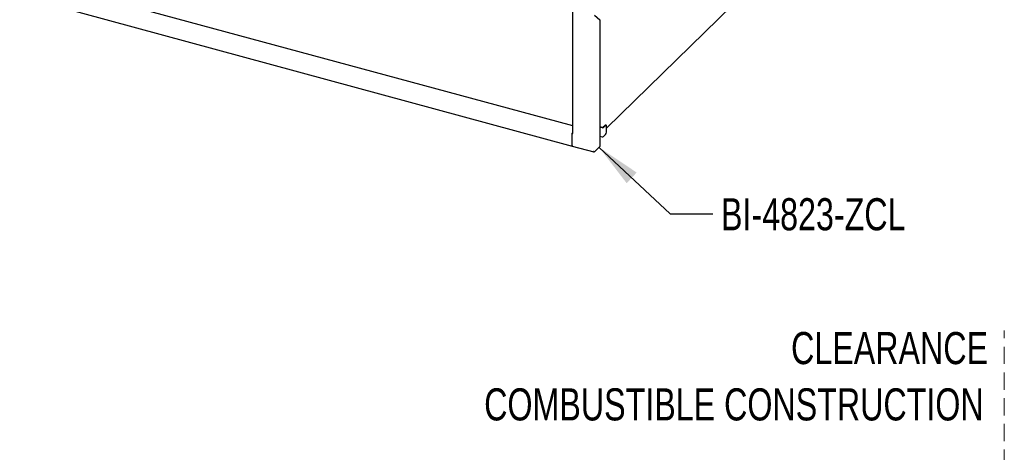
# Model space of a CAD drawing. Header units: inches. Extents: x 33 to 211, y 23 to 146.
# Tile 45 of 66: x 157 to 203, y 88 to 108. Entities that reach past the tile are written whole.
import ezdxf

# ---------------------------------------------------------------- set-up
doc = ezdxf.new("R2010")
doc.units = ezdxf.units.IN
doc.header["$LTSCALE"] = 16
doc.header["$MEASUREMENT"] = 0
doc.linetypes.add('HIDDEN', pattern=[0.075, 0.05, -0.025])
doc.layers.add('FORMAT', color=7, linetype='Continuous')
doc.styles.add('SLDTEXTSTYLE0', font='TXT', dxfattribs={"width": 0.75})
doc.dimstyles.new('SLDDIMSTYLE2', dxfattribs={"dimtxt": 0.18, "dimasz": 2.08, "dimexe": 0, "dimexo": 0.0625, "dimgap": 0, "dimtad": 0, "dimtih": 1, "dimtoh": 1, "dimdec": 0, "dimrnd": 1e-09, "dimzin": 0, "dimdsep": 46, "dimlunit": 5, "dimtxsty": 'Standard', "dimsah": 1, "dimcen": 0.09, "dimadec": 0, "dimazin": 0, "dimtfac": 2.08, "dimtdec": 0, "dimtofl": 0, "dimtmove": 0, "dimatfit": 3, "dimfxl": 1, "dimfrac": 2, "dimtolj": 1, "dimtzin": 0, "dimarcsym": 0})

# ---------------------------------------------------------------- blocks, each defined once
blk = doc.blocks.new('SW_NOTE_0_10')
at = {"layer": 'FORMAT', "color": 0, "char_height": 1.5, "attachment_point": 3, "style": 'SLDTEXTSTYLE0'}
for s, insert in [('CLEARANCE', (11.484, 1.934)), ('COMBUSTIBLE CONSTRUCTION', (11.279, -0.696))]:
    blk.add_mtext(s, dxfattribs=dict(at, insert=insert))

msp = doc.modelspace()

# ---------------------------------------------------------------- linework, layer by layer
at = {"color": 7, "linetype": 'Continuous', "lineweight": 25}
for p, q in [((157.112, 110.352), (182.649, 103.412)), ((156.848, 109.471), (182.643, 102.461)), ((190.124, 109.043), (184.242, 103.302)), ((182.649, 108.839), (182.649, 103.049)), ((183.685, 108.578), (183.939, 108.359)), ((183.939, 108.359), (183.939, 102.433)), ((184.079, 103.336), (184.174, 103.429)), ((184.225, 103.43), (184.196, 103.438)), ((182.647, 103.052), (182.635, 103.04)), ((182.635, 102.48), (182.635, 103.043)), ((182.669, 103.031), (182.635, 103.04)), ((182.635, 102.48), (182.635, 103.04)), ((182.647, 103.052), (182.647, 103.054)), ((182.649, 103.051), (182.647, 103.052)), ((183.939, 103.366), (184.061, 103.333)), ((183.939, 103.347), (184.045, 103.318)), ((184.109, 103.328), (184.203, 103.421)), ((184.109, 102.899), (184.203, 102.992)), ((184.242, 103.101), (184.242, 103.387)), ((183.939, 102.918), (184.045, 102.889)), ((182.643, 102.461), (183.65, 102.187)), ((183.671, 102.188), (183.663, 102.19)), ((183.685, 102.184), (183.939, 102.433))]:
    msp.add_line(p, q, dxfattribs=at)
at = {"color": 7, "linetype": 'Continuous', "lineweight": 25, "flags": 128}
for points in [[(184.242, 103.387), (184.242, 103.4), (184.239, 103.412), (184.236, 103.42), (184.231, 103.427), (184.225, 103.43), (184.218, 103.43), (184.211, 103.427), (184.203, 103.421)], [(182.669, 103.031), (182.664, 103.033), (182.66, 103.035), (182.656, 103.037), (182.653, 103.04), (182.651, 103.042), (182.649, 103.045), (182.649, 103.048), (182.649, 103.049)], [(182.635, 102.48), (182.636, 102.474), (182.637, 102.469), (182.638, 102.465), (182.641, 102.462), (182.643, 102.461)]]:
    msp.add_lwpolyline(points, dxfattribs=at)
at = {"color": 7, "linetype": 'Continuous', "lineweight": 25}
for centre, radius, start, end in [((184.192, 103.415), 0.0225, 80.7318, 143.9675), ((182.721, 103.042), 0.0859, 147.3473, 179.329), ((182.677, 103.054), 0.0304, 160.4149, 179.017), ((184.067, 103.387), 0.0719, 252.696, 305.3989), ((184.067, 103.353), 0.0205, 252.696, 305.3989), ((184.072, 103.1), 0.17, 320.5129, 0.3434), ((184.067, 102.958), 0.0719, 252.696, 305.3989), ((182.655, 102.477), 0.0197, 169.3516, 234.3744)]:
    msp.add_arc(centre, radius, start, end, dxfattribs=at)
msp.add_open_spline([(183.685, 102.184), (183.682, 102.185), (183.676, 102.186), (183.662, 102.191), (183.647, 102.198), (183.637, 102.206), (183.633, 102.209)], degree=3, knots=[0, 0, 0, 0, 0.254723, 0.509615, 0.764508, 1, 1, 1, 1], dxfattribs=at)
msp.add_open_spline([(183.633, 102.209), (183.634, 102.205), (183.636, 102.196), (183.642, 102.189), (183.65, 102.186), (183.657, 102.19), (183.66, 102.191)], degree=3, dxfattribs=at)
at = {"layer": 'FORMAT', "linetype": 'HIDDEN', "lineweight": 18}
msp.add_line((202.816, 56.281), (202.816, 93.839), dxfattribs=at)

# ---------------------------------------------------------------- block references
at = {"layer": 'FORMAT'}
msp.add_blockref('SW_NOTE_0_10', (190.573, 91.84), dxfattribs=at)

# ---------------------------------------------------------------- texts
at = {"layer": 'FORMAT', "insert": (189.59, 100.024), "char_height": 1.5, "attachment_point": 1, "style": 'SLDTEXTSTYLE0'}
msp.add_mtext('BI-4823-ZCL', dxfattribs=at)

# ---------------------------------------------------------------- leaders
at = {"layer": 'FORMAT'}
msp.add_leader([(183.901, 102.395), (187.21, 99.295), (189.21, 99.295)], dimstyle='SLDDIMSTYLE2', dxfattribs=at)

doc.saveas('drawing.dxf')
